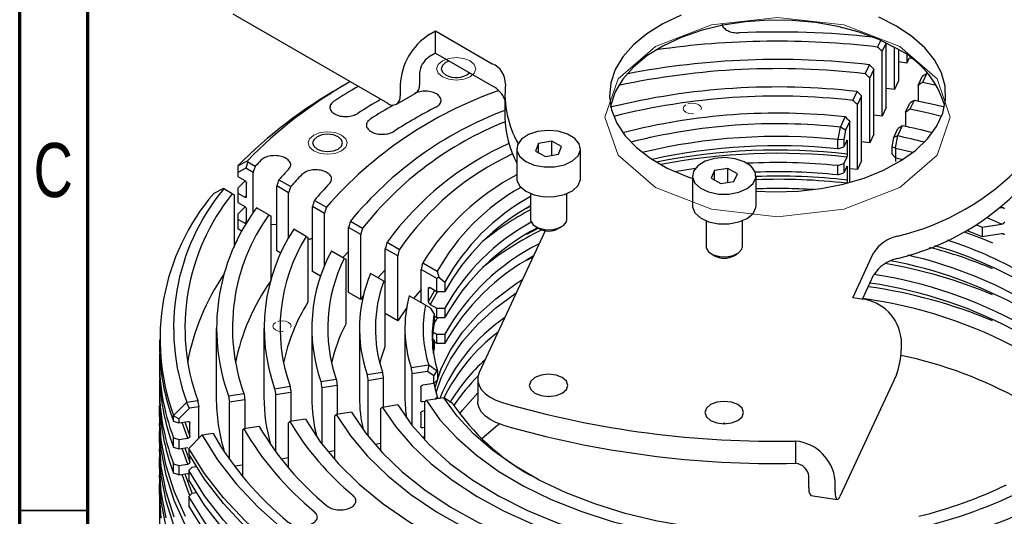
# Model space of a CAD drawing. Header units: millimetres. Extents: x 15 to 415, y 5 to 292.
# Tile 3 of 23: x 15 to 87, y 98 to 134. Entities that reach past the tile are written whole.
import ezdxf

# ---------------------------------------------------------------- set-up
doc = ezdxf.new("R2010")
doc.units = ezdxf.units.MM
doc.linetypes.add('HIDDEN', pattern=[1.905, 1.27, -0.635])
doc.styles.add('SLDTEXTSTYLE0', font='TXT', dxfattribs={"width": 0.75})

msp = doc.modelspace()

# ---------------------------------------------------------------- linework, layer by layer
at = {"color": 7, "linetype": 'Continuous', "lineweight": 70}
for p, q in [((15, 5), (15, 292)), ((20, 10), (20, 287))]:
    msp.add_line(p, q, dxfattribs=at)
at = {"color": 7, "linetype": 'Continuous', "lineweight": 25}
for p, q in [((41.9647, 128.3569), (30.651, 134.8866)), ((45.0288, 133.3925), (45.5002, 133.6646)), ((45.5002, 133.6646), (49.66, 131.2638)), ((45.5002, 132.0313), (45.5002, 133.6646)), ((77.9192, 132.4816), (78.1468, 132.9719)), ((78.5342, 132.7909), (78.2459, 132.1698)), ((78.2459, 127.406), (78.2459, 132.1698)), ((78.5482, 128.0572), (78.5482, 132.7841)), ((79.1528, 129.3594), (79.1528, 132.4684)), ((79.4551, 132.2939), (79.4551, 130.0105)), ((45.5002, 132.0313), (45.0288, 131.7592)), ((45.5002, 132.0313), (49.66, 129.6305)), ((80.0595, 131.9049), (80.0595, 131.3125)), ((80.2322, 131.6845), (80.0595, 131.3125)), ((80.2322, 131.6845), (80.3926, 131.6636)), ((77.0115, 130.5266), (77.3141, 131.1783)), ((77.6412, 130.8672), (77.3387, 130.2158)), ((77.6412, 126.1035), (77.6412, 130.8672)), ((80.0595, 131.3125), (79.4551, 131.3878)), ((44.3217, 130.5345), (44.3217, 129.7179)), ((77.3387, 125.4521), (77.3387, 130.2158)), ((79.4551, 130.0105), (79.1528, 129.3594)), ((80.8805, 129.6681), (81.1829, 130.3195)), ((81.4998, 130.531), (81.1972, 129.8793)), ((81.6385, 130.5038), (81.4998, 130.531)), ((39.2167, 129.9287), (38.5092, 129.52)), ((42.9075, 129.7183), (42.9075, 128.9016)), ((79.1528, 129.3594), (78.5482, 129.4332)), ((80.8805, 129.6681), (80.8805, 128.517)), ((82.2464, 129.6621), (81.1972, 129.8793)), ((42.6312, 128.291), (44.0454, 129.1072)), ((50.5818, 128.9834), (50.5818, 127.3501)), ((76.1035, 128.5707), (76.4062, 129.2228)), ((76.7338, 128.9129), (76.4313, 128.2613)), ((76.7338, 124.1492), (76.7338, 128.9129)), ((80.5919, 128.5755), (80.2892, 127.9234)), ((76.4313, 123.4975), (76.4313, 128.2613)), ((78.5482, 128.0572), (78.2459, 127.406)), ((79.973, 127.7136), (80.2756, 128.3652)), ((75.1948, 126.6135), (75.5411, 127.3593)), ((78.2459, 127.406), (77.6412, 127.4779)), ((79.973, 127.7136), (79.973, 126.6607)), ((75.0334, 125.7369), (75.1974, 126.6083)), ((75.1974, 126.6083), (75.1948, 126.6135)), ((75.5653, 126.396), (75.1974, 126.6083)), ((75.5653, 126.396), (75.4367, 125.7148)), ((75.8694, 127.0509), (75.5653, 126.396)), ((75.8694, 122.5526), (75.8694, 127.0509)), ((79.107, 125.8483), (79.4111, 126.5032)), ((79.7267, 126.712), (79.3805, 125.9662)), ((74.9931, 125.699), (75.0334, 125.7369)), ((74.9931, 125.0185), (74.9931, 125.699)), ((75.0334, 125.7369), (75.4367, 125.7148)), ((75.4367, 125.7148), (75.4367, 125.1663)), ((77.6412, 126.1035), (77.3387, 125.4521)), ((78.9785, 125.1671), (79.107, 125.8483)), ((79.3763, 125.9621), (79.107, 125.8483)), ((79.3763, 125.9621), (79.2113, 125.0908)), ((79.3805, 125.9662), (79.3763, 125.9621)), ((51.4562, 125.0216), (51.4562, 122.8438)), ((53.0578, 125.415), (52.8333, 124.8526)), ((54.014, 125.584), (53.0578, 125.415)), ((53.0578, 124.7318), (53.0578, 125.415)), ((54.7457, 125.1905), (54.014, 125.584)), ((54.014, 124.5385), (54.014, 125.584)), ((54.5212, 124.6281), (54.7457, 125.1905)), ((56.1228, 122.8438), (56.1228, 125.0216)), ((74.9931, 125.0185), (75.4367, 125.1663)), ((75.6532, 125.6325), (75.4367, 125.1663)), ((75.6964, 124.6368), (75.6964, 125.5895)), ((77.3387, 125.4521), (76.7338, 125.5217)), ((78.9785, 125.1671), (79.2113, 125.0908)), ((78.9785, 124.6186), (78.9785, 125.1671)), ((79.2113, 125.0908), (79.2346, 125.0431)), ((79.2346, 125.0431), (79.2346, 124.3625)), ((52.8333, 124.8526), (53.565, 124.4591)), ((53.565, 124.4591), (54.5212, 124.6281)), ((75.6532, 124.4075), (75.4367, 123.9413)), ((78.9785, 124.6186), (79.2346, 124.3625)), ((79.2346, 124.3625), (79.7829, 124.2434)), ((79.2381, 124.3618), (79.2381, 124.0891)), ((30.9974, 123.7697), (31.7095, 124.1485)), ((30.9974, 123.7811), (30.9974, 123.7697)), ((30.9974, 123.7697), (30.9974, 123.2796)), ((31.5949, 123.5978), (30.9974, 123.2796)), ((31.7369, 124.0601), (31.5949, 123.5978)), ((32.1158, 123.2972), (31.5949, 123.5978)), ((31.7095, 124.1485), (31.7369, 124.0601)), ((31.7369, 124.0601), (32.2798, 123.7468)), ((63.0356, 123.3531), (64.5519, 123.5967)), ((66.9304, 123.5869), (65.9636, 123.4393)), ((67.6353, 123.1775), (66.9304, 123.5869)), ((66.9304, 122.5528), (66.9304, 123.5869)), ((74.9931, 123.7935), (75.4367, 123.9413)), ((74.9931, 123.113), (74.9931, 123.7935)), ((75.4367, 123.9413), (75.4367, 123.2608)), ((75.6532, 123.727), (75.4367, 123.2608)), ((75.6964, 122.7313), (75.6964, 123.684)), ((76.4313, 123.4975), (75.8694, 123.5599)), ((76.7338, 124.1492), (76.4313, 123.4975)), ((30.9974, 123.2796), (30.9974, 122.99)), ((30.9974, 122.99), (31.4997, 122.7001)), ((32.1158, 120.3097), (32.1158, 123.2972)), ((64.3352, 123.0299), (64.3352, 120.8522)), ((65.9636, 123.4393), (65.7018, 122.8822)), ((65.7018, 122.8822), (66.4067, 122.4729)), ((65.9636, 122.7302), (65.9636, 123.4393)), ((67.3734, 122.6205), (67.6353, 123.1775)), ((69.0019, 120.8522), (69.0019, 123.0299)), ((74.9931, 123.113), (75.4367, 123.2608)), ((29.9375, 122.1059), (29.2309, 121.7526)), ((29.9593, 122.0933), (29.9375, 122.1059)), ((30.5931, 121.7276), (29.9593, 122.0933)), ((30.9974, 122.1479), (31.502, 122.6562)), ((30.9974, 122.1479), (30.9974, 121.765)), ((31.6228, 121.5401), (31.6228, 122.4929)), ((34.7169, 121.796), (33.8473, 122.2979)), ((33.8473, 117.5341), (33.8473, 122.2979)), ((34.0068, 122.7501), (34.8739, 122.2496)), ((66.4067, 122.4729), (67.3734, 122.6205)), ((75.6532, 122.502), (75.6494, 122.4939)), ((30.7355, 121.6452), (30.7355, 117.8151)), ((30.9974, 121.765), (31.4997, 121.4751)), ((30.9974, 121.765), (30.9974, 121.0845)), ((31.4997, 121.4751), (31.6228, 121.6069)), ((34.7169, 118.489), (34.7169, 121.796)), ((52.4562, 121.7387), (52.4562, 119.8495)), ((55.1228, 119.8495), (55.1228, 121.7387)), ((30.9974, 121.0845), (31.4997, 120.7946)), ((30.9974, 120.2424), (31.502, 120.7507)), ((31.6228, 119.6346), (31.6228, 120.5874)), ((33.278, 120.178), (32.3785, 120.6971)), ((37.3446, 120.2794), (36.4652, 120.7869)), ((36.4652, 116.0232), (36.4652, 120.7869)), ((36.6168, 121.2438), (37.493, 120.738)), ((52.1993, 120.6814), (52.4562, 120.8206)), ((86.9373, 120.7067), (87.007, 120.7175)), ((30.9974, 120.2424), (30.9974, 119.8595)), ((33.4108, 120.1012), (33.4108, 115.3609)), ((37.3446, 116.414), (37.3446, 120.2794)), ((30.9974, 119.8595), (31.4997, 119.5696)), ((30.9974, 119.8595), (30.9974, 119.179)), ((30.9974, 119.179), (31.3213, 118.992)), ((31.4997, 119.5696), (31.6228, 119.7014)), ((33.8473, 119.4799), (33.4108, 119.4609)), ((40.0084, 118.742), (39.1156, 119.2573)), ((39.1156, 114.4935), (39.1156, 119.2573)), ((39.2572, 119.7198), (40.1461, 119.2068)), ((52.1993, 118.7759), (53.0335, 119.215)), ((52.8462, 119.3056), (53.082, 119.1694)), ((54.497, 119.1694), (54.7328, 119.3056)), ((65.3352, 119.747), (65.3352, 117.8578)), ((68.0019, 117.8578), (68.0019, 119.747)), ((85.1602, 119.4478), (85.583, 119.2723)), ((85.583, 119.2723), (87.007, 119.4925)), ((85.583, 119.2723), (85.583, 118.5918)), ((36.0096, 118.6014), (35.0929, 119.1305)), ((36.1303, 118.5316), (36.1303, 113.7679)), ((40.0084, 113.9783), (40.0084, 118.742)), ((53.5326, 119.0195), (48.7072, 108.6259)), ((85.583, 118.5918), (87.007, 118.812)), ((30.7355, 118.0623), (30.9646, 118.3029)), ((42.7239, 117.1748), (41.8117, 117.7013)), ((41.8117, 112.9375), (41.8117, 117.7013)), ((41.9405, 118.1712), (42.8475, 117.6477)), ((34.1474, 117.3609), (33.8473, 117.5341)), ((38.8068, 116.987), (37.8655, 117.5303)), ((42.7239, 112.4111), (42.7239, 117.1748)), ((52.1993, 116.8704), (52.6462, 117.1103)), ((65.7252, 117.314), (65.961, 117.1777)), ((67.376, 117.1777), (67.6118, 117.314)), ((76.0982, 114.1064), (77.6208, 117.386)), ((38.9118, 116.9263), (38.9118, 112.1625)), ((44.5539, 116.6629), (45.6214, 116.0468)), ((37.066, 115.6765), (36.4652, 116.0232)), ((41.7012, 115.3165), (40.7228, 115.8812)), ((41.8117, 116.1389), (41.2736, 115.5633)), ((45.5903, 115.5205), (44.4415, 116.1835)), ((44.4415, 113.735), (44.4415, 116.1835)), ((45.736, 115.6047), (45.5903, 115.5205)), ((45.6214, 116.0468), (45.736, 115.6047)), ((45.736, 115.6047), (46.1889, 115.2483)), ((76.8055, 113.9965), (77.6208, 115.7527)), ((41.7847, 115.2682), (41.7847, 110.5045)), ((45.0179, 114.865), (44.9774, 114.7854)), ((45.112, 114.8438), (45.5903, 114.5677)), ((45.5903, 114.5677), (45.5903, 115.5205)), ((46.1889, 115.2483), (46.1889, 114.5677)), ((40.0084, 113.9783), (39.1156, 114.4935)), ((40.1972, 114.2408), (40.0084, 113.9783)), ((44.7512, 113.5562), (43.5653, 114.2407)), ((44.4415, 114.7009), (43.8864, 114.0554)), ((44.9774, 113.8326), (44.9774, 114.7854)), ((44.9774, 113.8326), (45.4367, 114.6564)), ((45.6429, 114.5677), (45.112, 113.6188)), ((45.5903, 114.5677), (46.1889, 114.5677)), ((76.7422, 114.0069), (76.0982, 114.1064)), ((43.3815, 113.4002), (42.7239, 112.4111)), ((45.1012, 113.3541), (44.7512, 113.5562)), ((45.112, 113.6188), (45.5903, 113.3428)), ((42.7239, 112.4111), (41.8117, 112.9375)), ((45.1012, 113.3541), (45.4019, 112.9084)), ((45.4019, 112.9084), (45.4019, 112.2278)), ((45.4019, 112.7709), (45.5903, 112.6622)), ((45.6429, 112.6622), (45.4019, 112.2575)), ((45.5903, 113.3428), (46.1889, 113.3428)), ((45.5903, 112.6622), (45.5903, 113.3428)), ((45.5903, 112.6622), (46.1889, 112.6622)), ((46.1889, 113.3428), (46.1889, 112.6622)), ((29.4151, 111.8458), (29.4151, 106.8098)), ((32.9151, 111.8458), (32.9151, 106.8098)), ((36.4151, 111.8458), (36.4151, 106.8098)), ((39.9151, 111.8458), (39.9151, 106.8098)), ((43.2484, 111.8458), (43.2484, 106.8098)), ((45.3055, 111.6016), (45.5903, 111.4373)), ((45.5903, 111.4373), (46.1889, 111.4373)), ((45.5903, 110.7567), (45.5903, 111.4373)), ((46.1889, 111.4373), (46.1889, 110.7567)), ((25.2484, 111.0292), (25.2484, 110.6208)), ((45.4019, 111.0029), (45.2612, 111.0841)), ((45.4019, 111.0029), (45.4019, 110.3223)), ((45.5903, 110.7567), (45.4019, 110.8654)), ((46.1889, 110.7567), (45.5903, 110.7567)), ((79.64, 111.1088), (79.64, 110.2922)), ((45.3477, 110.0083), (45.4019, 110.3223)), ((25.2484, 109.3959), (25.2484, 108.7153)), ((43.7021, 108.9836), (44.9943, 109.1834)), ((44.9983, 109.1791), (44.8995, 108.6974)), ((44.9943, 109.1834), (44.9983, 109.1791)), ((44.9983, 109.1791), (45.6122, 108.7566)), ((40.4733, 108.4842), (41.6031, 108.659)), ((44.8995, 108.6974), (43.7648, 108.5219)), ((43.7648, 108.5219), (43.7648, 104.7514)), ((45.3793, 108.3673), (44.8995, 108.6974)), ((45.3793, 108.3673), (45.6122, 108.7566)), ((45.3793, 107.8188), (45.3793, 108.3673)), ((45.6122, 108.7566), (45.6355, 108.7554)), ((45.6355, 108.7554), (45.6355, 108.0749)), ((79.2949, 108.46), (75.1538, 99.5403)), ((33.698, 107.4365), (34.8269, 107.611)), ((37.085, 107.9603), (38.2142, 108.1349)), ((38.2809, 107.6738), (37.1524, 107.4993)), ((38.2809, 107.6738), (38.2809, 105.556)), ((41.6675, 108.1975), (40.5385, 108.0229)), ((40.5385, 108.0229), (40.5385, 103.9661)), ((41.6675, 108.1975), (41.6675, 106.0797)), ((45.3793, 107.8188), (44.5716, 107.6939)), ((45.3793, 107.8188), (45.6355, 108.0749)), ((48.5936, 108.1279), (48.5936, 106.4947)), ((25.2484, 107.4904), (25.2484, 106.8098)), ((30.3122, 106.9129), (31.4407, 107.0874)), ((34.8955, 107.1503), (33.7672, 106.9758)), ((33.7672, 106.9758), (33.7672, 102.8178)), ((34.8955, 107.1503), (34.8955, 105.0325)), ((37.1524, 107.4993), (37.1524, 103.3886)), ((44.4102, 107.5328), (44.4102, 106.5801)), ((26.2841, 105.4686), (27.2437, 106.4276)), ((27.2437, 106.4276), (27.2495, 106.4392)), ((27.4557, 105.9998), (27.2437, 106.4276)), ((27.2495, 106.4392), (28.0554, 106.5639)), ((31.5108, 106.6269), (30.3828, 106.4524)), ((30.3828, 102.2525), (30.3828, 106.4524)), ((31.5108, 106.6269), (31.5108, 104.5091)), ((42.7247, 106.2432), (41.5948, 106.0685)), ((44.7332, 106.4939), (44.5716, 106.4689)), ((44.7138, 103.6614), (44.7138, 106.4778)), ((46.1158, 106.7676), (44.8237, 106.5678)), ((45.4502, 106.6647), (45.6355, 106.8499)), ((45.6355, 106.8499), (45.6355, 106.6934)), ((46.118, 106.7672), (46.1158, 106.7676)), ((46.7316, 106.3453), (46.118, 106.7672)), ((46.772, 106.3074), (46.7316, 106.3453)), ((53.8589, 106.8634), (53.7201, 106.8634)), ((25.2484, 105.5849), (25.2484, 104.9043)), ((26.2854, 105.4577), (26.2841, 105.4686)), ((26.6764, 105.2211), (26.2854, 105.4577)), ((26.2854, 105.0568), (26.2854, 105.4577)), ((27.4557, 105.9998), (26.6764, 105.2211)), ((28.1268, 106.1035), (27.4557, 105.9998)), ((28.1268, 103.7861), (28.1268, 106.1035)), ((38.1014, 102.2355), (38.1014, 105.4552)), ((39.3358, 105.7191), (38.2065, 105.5445)), ((41.4875, 102.8578), (41.4875, 105.9789)), ((44.4102, 105.6273), (44.4102, 104.6746)), ((44.7138, 105.8104), (44.5716, 105.7884)), ((26.2854, 105.0568), (26.6764, 104.9265)), ((26.6764, 105.2211), (26.6764, 104.9265)), ((26.6764, 104.9265), (27.3212, 105.0262)), ((27.3212, 103.8012), (26.9186, 104.9639)), ((27.1203, 104.9951), (27.4823, 103.9623)), ((27.4823, 103.9623), (27.4823, 104.915)), ((34.7162, 101.6243), (34.7162, 104.9317)), ((35.9484, 105.1953), (34.8196, 105.0207)), ((66.7379, 104.8717), (66.5991, 104.8717)), ((28.3614, 104.0203), (27.4016, 103.0616)), ((28.371, 104.0235), (28.3614, 104.0203)), ((29.1769, 104.1481), (28.371, 104.0235)), ((31.3318, 104.4083), (31.3318, 101.0224)), ((32.5622, 104.6716), (31.4337, 104.4971)), ((44.7138, 104.5854), (44.5716, 104.5634)), ((25.2484, 103.6794), (25.2484, 102.9988)), ((26.2854, 103.8318), (26.6764, 103.7015)), ((26.2854, 103.1513), (26.2854, 103.8318)), ((26.6764, 103.7015), (27.3212, 103.8012)), ((26.6764, 103.7015), (26.6764, 103.021)), ((41.4875, 103.406), (41.0562, 103.3393)), ((44.7138, 103.9049), (44.5716, 103.8829)), ((71.9109, 101.9673), (71.9109, 103.6006)), ((26.2854, 103.1513), (26.6764, 103.021)), ((26.6764, 103.021), (27.3212, 103.1207)), ((27.3212, 101.8957), (26.9186, 103.0584)), ((27.1203, 103.0896), (27.4823, 102.0568)), ((27.4016, 103.0616), (27.3997, 103.0576)), ((27.3997, 103.0576), (27.3997, 102.6567)), ((38.1014, 102.8823), (37.6127, 102.8067)), ((26.2854, 101.9263), (26.6764, 101.796)), ((26.2854, 101.2458), (26.2854, 101.9263)), ((26.6764, 101.796), (27.3212, 101.8957)), ((27.4823, 102.0568), (27.4823, 102.509)), ((31.3318, 101.8354), (30.7566, 101.7465)), ((34.7162, 102.3588), (34.1804, 102.276)), ((25.2484, 101.7739), (25.2484, 101.0933)), ((26.6764, 101.1155), (26.2854, 101.2458)), ((26.6764, 101.796), (26.6764, 101.1155)), ((26.6764, 101.1155), (27.3212, 101.2152)), ((27.6254, 101.6574), (27.3997, 101.4317)), ((27.3997, 101.4317), (27.3997, 100.7512)), ((27.9592, 101.7091), (27.6254, 101.6574)), ((72.8768, 100.1846), (72.8768, 101.0013)), ((74.8087, 99.8859), (74.8087, 100.7025)), ((25.2484, 99.8684), (25.2484, 96.2207)), ((27.6254, 99.7519), (27.3997, 99.5263)), ((27.9592, 99.8036), (27.6254, 99.7519)), ((27.3997, 99.5263), (27.3997, 98.8457)), ((73.0181, 99.6103), (74.95, 99.3115))]:
    msp.add_line(p, q, dxfattribs=at)
at = {"color": 7, "linetype": 'Continuous', "lineweight": 35}
msp.add_line((20, 98.5), (15, 98.5), dxfattribs=at)
at = {"color": 7, "linetype": 'Continuous', "lineweight": 0, "flags": 128}
for points in [[(61.6251, 132.5194), (58.8793, 130.1477), (57.9151, 127.3501), (58.8793, 124.5525), (61.6251, 122.1808), (65.7345, 120.5961), (70.5818, 120.0396), (75.4291, 120.5961), (79.5385, 122.1808), (82.2842, 124.5525), (83.2484, 127.3501), (82.2842, 130.1477), (79.5385, 132.5194), (75.4291, 134.1041), (70.5818, 134.6606), (65.7345, 134.1041), (61.6251, 132.5194)], [(48.0251, 130.3057), (47.5601, 130.1263), (47.0115, 130.0634), (46.463, 130.1263), (45.998, 130.3057), (45.6873, 130.574), (45.5782, 130.8906), (45.6873, 131.2072), (45.998, 131.4756), (46.463, 131.6549), (47.0115, 131.7179), (47.5601, 131.6549), (48.0251, 131.4756), (48.3358, 131.2072), (48.4449, 130.8906), (48.3358, 130.574), (48.0251, 130.3057)], [(38.597, 124.8643), (38.132, 124.685), (37.5835, 124.622), (37.0349, 124.685), (36.5699, 124.8643), (36.2592, 125.1327), (36.1501, 125.4492), (36.2592, 125.7658), (36.5699, 126.0342), (37.0349, 126.2135), (37.5835, 126.2765), (38.132, 126.2135), (38.597, 126.0342), (38.9077, 125.7658), (39.0168, 125.4492), (38.9077, 125.1327), (38.597, 124.8643)]]:
    msp.add_lwpolyline(points, dxfattribs=at)
at = {"color": 7, "linetype": 'Continuous', "lineweight": 25, "flags": 128}
for points in [[(63.5077, 134.8142), (62.1705, 134.1892), (60.997, 133.463), (60.01, 132.6495), (59.2289, 131.7646), (58.6687, 130.8257), (58.3404, 129.8509), (58.2503, 128.8591), (58.4003, 127.8699), (58.7873, 126.9022), (59.404, 125.9751), (60.2382, 125.1066), (61.2737, 124.3135), (62.4904, 123.6113), (63.8646, 123.0136), (64.2553, 122.8731)], [(79.3028, 132.3834), (78.0042, 133.0349), (76.5611, 133.5757), (75.0016, 133.9954), (73.3562, 134.2858), (71.6567, 134.4411), (69.9363, 134.4585), (68.2285, 134.3374), (66.5664, 134.0804), (64.9826, 133.6924), (63.5077, 133.1809), (62.1705, 132.556), (60.997, 131.8297), (60.01, 131.0162), (59.2289, 130.1314), (58.6687, 129.1924), (58.3404, 128.2176), (58.3299, 128.1667)], [(79.3028, 134.0166), (78.0042, 134.6682)], [(69.0019, 121.9239), (70.3665, 121.8663), (72.0848, 121.9183), (73.7739, 122.1078), (75.4008, 122.4311), (76.9339, 122.8819), (78.3434, 123.4515), (79.6018, 124.1288), (80.6846, 124.9006), (81.5709, 125.7518), (82.2432, 126.6659), (82.6885, 127.6252), (82.8982, 128.6108), (82.8682, 129.6038), (82.599, 130.5846), (82.0959, 131.5343), (81.3687, 132.4343), (80.4316, 133.2672), (79.3028, 134.0166)], [(46.5019, 131.4532), (46.2337, 131.3395), (45.9953, 131.1336), (45.9115, 130.8906), (45.9953, 130.6477), (46.2337, 130.4417)], [(82.8145, 128.0758), (82.1032, 128.2483), (80.5919, 128.5755)], [(82.6036, 127.3937), (81.6473, 127.6284), (80.2892, 127.9234)], [(51.5157, 125.3239), (51.4688, 124.8814), (51.6734, 124.4541), (52.1073, 124.0883), (52.7235, 123.8236), (53.4552, 123.6888), (54.2231, 123.6983), (54.9441, 123.8513), (55.5399, 124.1311), (55.946, 124.5073), (56.1185, 124.9393), (56.0386, 125.3802), (55.7149, 125.7823), (55.1826, 126.1019), (54.4993, 126.3044), (53.7392, 126.3679), (52.9844, 126.2855), (52.3169, 126.0662), (51.809, 125.7336), (51.5157, 125.3239)], [(36.8056, 125.0003), (37.1625, 124.8627), (37.5835, 124.8144), (38.0044, 124.8627), (38.3613, 125.0003), (38.5997, 125.2063), (38.6835, 125.4492), (38.5997, 125.6922), (38.3613, 125.8981), (38.0044, 126.0358), (37.5835, 126.0841), (37.1625, 126.0358), (36.8056, 125.8981), (36.5672, 125.6922), (36.4835, 125.4492), (36.5672, 125.2063), (36.8056, 125.0003)], [(80.5027, 124.7546), (80.0776, 124.8564), (79.2346, 125.0431)], [(64.4166, 123.3825), (64.3402, 122.9414), (64.5162, 122.5099), (64.9253, 122.1347), (65.5234, 121.8565), (66.2456, 121.7055), (67.0136, 121.698), (67.7442, 121.8348), (68.3582, 122.1012), (68.7892, 122.4681), (68.9903, 122.896), (68.9398, 123.3383), (68.6432, 123.7473), (68.1326, 124.0784), (67.4634, 124.296), (66.708, 124.3764), (65.9483, 124.3108), (65.2667, 124.1064), (64.737, 123.7854), (64.4166, 123.3825)], [(51.4562, 122.8438), (51.4688, 122.7037), (51.6734, 122.2764), (52.1073, 121.9106), (52.7235, 121.6459), (53.4552, 121.5111), (54.2231, 121.5206), (54.9441, 121.6736), (55.5399, 121.9534), (55.946, 122.3296), (56.1185, 122.7616), (56.1228, 122.8438)], [(64.3352, 120.8522), (64.3402, 120.7637), (64.5162, 120.3321), (64.9253, 119.957), (65.5234, 119.6788), (66.2456, 119.5278), (67.0136, 119.5203), (67.7442, 119.6571), (68.3582, 119.9235), (68.7892, 120.2904), (68.9903, 120.7183), (69.0019, 120.8522)], [(87.007, 119.4925), (86.1154, 119.8816), (85.9382, 119.955)], [(52.4562, 119.8495), (52.4746, 119.7221), (52.6591, 119.4414), (53.0157, 119.2228), (53.4902, 119.0996), (54.0102, 119.0906), (54.4966, 119.1971), (54.8753, 119.4029), (55.0888, 119.6767), (55.1228, 119.8495)], [(84.2644, 118.9312), (85.5913, 118.4421), (86.3419, 118.1361)], [(84.4634, 119.0404), (84.846, 118.8929), (85.583, 118.5918)], [(65.3352, 117.8578), (65.3461, 117.7598), (65.5117, 117.4751), (65.8535, 117.2488), (66.3194, 117.1151), (66.8384, 117.0946), (67.3316, 117.1902), (67.7238, 117.3874), (67.9553, 117.6563), (68.0019, 117.8578)], [(39.1156, 117.4852), (38.7411, 117.1086), (38.6892, 117.0549)], [(45.4645, 107.4904), (45.4719, 107.5225), (45.9131, 108.9121), (46.5847, 110.2707), (47.4803, 111.5855), (48.5916, 112.8443), (49.9083, 114.0353), (51.4179, 115.1475), (51.8718, 115.4423)], [(45.5491, 107.1501), (45.9131, 108.2316), (46.5847, 109.5902), (47.4803, 110.905), (48.5916, 112.1638), (49.9083, 113.3548), (51.4179, 114.4669), (51.4194, 114.4679)], [(41.7847, 110.5045), (41.4895, 109.6307), (41.4062, 109.3278)], [(45.3023, 110.3486), (45.3187, 110.4839), (45.4019, 111.0029)], [(48.7072, 108.6259), (48.6078, 108.3053), (48.6035, 107.9796), (48.6945, 107.6581), (48.8782, 107.3501), (49.1492, 107.0645), (49.4999, 106.8093), (49.9201, 106.5919), (50.3978, 106.4185)], [(54.7912, 108.2582), (54.3316, 108.4354), (53.7895, 108.4977), (53.2474, 108.4354), (52.7878, 108.2582), (52.4807, 107.9929), (52.3728, 107.68), (52.4807, 107.3671), (52.7878, 107.1019), (53.2474, 106.9246), (53.7895, 106.8624), (54.3316, 106.9246), (54.7912, 107.1019), (55.0983, 107.3671), (55.2062, 107.68), (55.0983, 107.9929), (54.7912, 108.2582)], [(45.6355, 106.8499), (45.4941, 107.3646), (45.3936, 107.833)], [(47.265, 105.5849), (47.4803, 105.869), (48.5916, 107.1278), (48.5936, 107.1298)], [(27.1564, 98.0743), (26.3266, 99.9127), (25.7301, 101.7809), (25.3701, 103.6692), (25.2485, 105.5676), (25.2609, 106.1974)], [(42.7247, 106.2432), (43.7599, 104.7575), (45.0324, 103.3345), (46.531, 101.9868), (48.2422, 100.7263), (50.1511, 99.5641), (52.2408, 98.5106), (54.4927, 97.5751), (56.8869, 96.7658), (59.4023, 96.09), (62.0165, 95.5535), (64.7066, 95.1611), (67.4486, 94.9163), (70.2183, 94.8213), (72.9913, 94.8769), (75.7429, 95.0826)], [(44.8237, 106.5678), (45.8211, 105.1644), (47.0475, 103.8227), (48.4915, 102.5552), (50.1397, 101.3736), (51.977, 100.2889), (53.9863, 99.311), (56.149, 98.449), (58.4452, 97.7109), (60.8536, 97.1034), (63.352, 96.6323), (65.9172, 96.3019), (68.5255, 96.1152), (71.1529, 96.0739), (73.7749, 96.1785), (76.3675, 96.428)], [(76.7582, 97.2696), (74.2654, 96.9914), (71.7374, 96.8548), (69.1983, 96.8613), (66.6725, 97.0106), (64.184, 97.3014), (61.7564, 97.7309), (59.4131, 98.295), (57.1762, 98.9884), (55.0672, 99.8044), (53.1061, 100.7352), (51.3117, 101.7719), (49.7011, 102.9047), (48.2896, 104.1228), (47.0907, 105.4146), (46.1158, 106.7676)], [(50.3978, 104.7852), (49.9201, 104.9586), (49.4999, 105.176), (49.1492, 105.4312), (48.8782, 105.7169), (48.6945, 106.0248), (48.6035, 106.3463), (48.5936, 106.4947)], [(67.6703, 106.2665), (67.2107, 106.4437), (66.6685, 106.506), (66.1264, 106.4437), (65.6668, 106.2665), (65.3597, 106.0012), (65.2519, 105.6884), (65.3597, 105.3755), (65.6668, 105.1102), (66.1264, 104.933), (66.6685, 104.8707), (67.2107, 104.933), (67.6703, 105.1102), (67.9773, 105.3755), (68.0852, 105.6884), (67.9773, 106.0012), (67.6703, 106.2665)], [(38.2065, 105.5445), (39.2489, 103.9828), (40.517, 102.4777), (42.0017, 101.04), (43.6923, 99.6803), (45.5765, 98.4081), (47.6409, 97.2327), (49.8706, 96.1627), (52.2494, 95.2055), (54.7603, 94.3683), (57.3851, 93.6569), (60.105, 93.0766), (62.9004, 92.6315), (65.7511, 92.3248), (68.6366, 92.1586), (71.5361, 92.1344), (74.4288, 92.2521)], [(39.3358, 105.7191), (40.3581, 104.1993), (41.602, 102.7355), (43.0582, 101.3384), (44.7161, 100.0183), (46.5635, 98.7849), (48.5869, 97.6472), (50.7715, 96.6136), (53.1013, 95.6916), (55.5592, 94.8879), (58.1271, 94.2085), (60.7864, 93.6584), (63.5174, 93.2415), (66.3001, 92.961), (69.1143, 92.8188), (71.9392, 92.8161), (74.7541, 92.9528)], [(41.5948, 106.0685), (42.5777, 104.6322), (43.7737, 103.2509), (45.1739, 101.935), (46.7674, 100.6945), (48.5422, 99.5389), (50.4847, 98.477), (52.5803, 97.5169), (54.8129, 96.6658), (57.1655, 95.9303), (59.6203, 95.316), (62.1585, 94.8274), (64.7608, 94.4684), (67.4074, 94.2418), (70.0782, 94.1491), (72.7528, 94.1911), (75.4109, 94.3675)], [(27.1564, 97.3938), (26.3266, 99.2321), (25.7301, 101.1003), (25.3701, 102.9886), (25.2485, 104.887), (25.2484, 104.9043)], [(35.9484, 105.1953), (37.0314, 103.5497), (38.3487, 101.9619), (39.8911, 100.4433), (41.6478, 99.0042), (43.6065, 97.6548), (45.7536, 96.4045), (48.074, 95.262), (50.5517, 94.2353), (53.1692, 93.3316), (55.9083, 92.5572), (58.7499, 91.9175), (61.6741, 91.4169), (64.6605, 91.059), (67.6882, 90.8463), (70.7362, 90.7802), (73.783, 90.8612)], [(48.8772, 103.761), (49.9083, 104.6712), (50.1519, 104.8663)], [(26.3266, 98.0072), (25.7301, 99.8754), (25.3701, 101.7637), (25.2485, 103.6621), (25.2609, 104.2919)], [(28.371, 104.0235), (29.5122, 102.2101), (30.8869, 100.4516), (32.4873, 98.7578), (34.3042, 97.1384), (36.3274, 95.6026), (38.5453, 94.1592), (40.9454, 92.8164), (43.5139, 91.5817), (46.2364, 90.4622), (49.0972, 89.4643), (52.0802, 88.5937), (55.1684, 87.8552), (58.3442, 87.2531), (61.5896, 86.7909), (64.8861, 86.4711), (68.215, 86.2955), (71.5574, 86.2652)], [(26.3266, 97.3266), (25.7301, 99.1949), (25.3701, 101.0831), (25.2485, 102.9815), (25.2484, 102.9988)], [(71.2392, 84.4597), (67.8382, 84.5049), (64.4527, 84.6971), (61.1017, 85.0354), (57.8041, 85.5177), (54.5785, 86.1414), (51.4429, 86.9029), (48.4152, 87.798), (45.5122, 88.8216), (42.7504, 89.968), (40.1454, 91.2307), (37.7117, 92.6025), (35.4632, 94.0758), (33.4124, 95.6423), (31.5709, 97.2932), (29.949, 99.019), (28.556, 100.8103), (27.3997, 102.6567)], [(71.2392, 84.868), (67.8386, 84.9132), (64.4535, 85.1054), (61.1028, 85.4436), (57.8055, 85.9258), (54.5802, 86.5493), (51.4449, 87.3107), (48.4174, 88.2056), (45.5146, 89.229), (42.753, 90.3752), (40.1481, 91.6376), (37.7145, 93.0092), (35.4659, 94.4822), (33.4151, 96.0484), (31.5735, 97.6989), (29.9515, 99.4245), (28.5582, 101.2154), (27.4016, 103.0616)], [(25.7301, 97.9699), (25.3701, 99.8582), (25.2485, 101.7566), (25.2609, 102.3864)], [(25.7301, 97.2894), (25.3701, 99.1776), (25.2485, 101.076), (25.2484, 101.0933)], [(27.4769, 99.6034), (27.3773, 99.8477), (26.9186, 101.1529)], [(27.1203, 101.1841), (27.5397, 100.0054), (27.642, 99.7545)], [(71.2392, 83.2347), (67.8382, 83.2799), (64.4527, 83.4722), (61.1017, 83.8104), (57.8041, 84.2928), (54.5785, 84.9164), (51.4429, 85.678), (48.4152, 86.5731), (45.5122, 87.5967), (42.7504, 88.743), (40.1454, 90.0057), (37.7117, 91.3776), (35.4632, 92.8509), (33.4124, 94.4174), (31.5709, 96.0682), (29.949, 97.7941), (28.556, 99.5853), (27.3997, 101.4317)], [(25.3701, 97.9527), (25.2485, 99.8511), (25.2609, 100.4809)], [(71.2392, 82.5542), (67.8382, 82.5994), (64.4527, 82.7916), (61.1017, 83.1299), (57.8041, 83.6122), (54.5785, 84.2359), (51.4429, 84.9974), (48.4152, 85.8925), (45.5122, 86.9161), (42.7504, 88.0625), (40.1454, 89.3252), (37.7117, 90.697), (35.4632, 92.1703), (33.4124, 93.7368), (31.5709, 95.3877), (29.949, 97.1135), (28.556, 98.9048), (27.3997, 100.7512)], [(74.8087, 99.8859), (74.8153, 99.6877), (74.8349, 99.5258), (74.8668, 99.4062), (74.9097, 99.3336), (74.962, 99.3109), (75.0217, 99.3388), (75.0864, 99.4162), (75.1538, 99.5403)], [(71.2392, 81.3292), (67.8382, 81.3744), (64.4527, 81.5667), (61.1017, 81.9049), (57.8041, 82.3873), (54.5785, 83.0109), (51.4429, 83.7725), (48.4152, 84.6676), (45.5122, 85.6912), (42.7504, 86.8375), (40.1454, 88.1002), (37.7117, 89.4721), (35.4632, 90.9454), (33.4124, 92.5119), (31.5709, 94.1627), (29.949, 95.8886), (28.556, 97.6798), (27.3997, 99.5263)], [(71.2392, 80.6487), (67.8382, 80.6939), (64.4527, 80.8861), (61.1017, 81.2244), (57.8041, 81.7067), (54.5785, 82.3304), (51.4429, 83.0919), (48.4152, 83.987), (45.5122, 85.0106), (42.7504, 86.157), (40.1454, 87.4197), (37.7117, 88.7915), (35.4632, 90.2648), (33.4124, 91.8313), (31.5709, 93.4822), (29.949, 95.208), (28.556, 96.9993), (27.3997, 98.8457)]]:
    msp.add_lwpolyline(points, dxfattribs=at)
at = {"color": 7, "linetype": 'HIDDEN', "lineweight": 0, "flags": 128}
for points in [[(63.853, 128.2502), (63.7085, 128.1254), (63.6577, 127.9781), (63.7085, 127.8309), (63.853, 127.7061), (64.0693, 127.6227), (64.3244, 127.5934), (64.5795, 127.6227), (64.7958, 127.7061), (64.9403, 127.8309), (64.9911, 127.9781), (64.9403, 128.1254), (64.7958, 128.2502), (64.5795, 128.3336), (64.3244, 128.3629), (64.0693, 128.3336), (63.853, 128.2502)], [(33.768, 112.2917), (33.6235, 112.1669), (33.5727, 112.0196), (33.6235, 111.8724), (33.768, 111.7476), (33.9843, 111.6642), (34.2394, 111.6349), (34.4945, 111.6642), (34.7108, 111.7476), (34.8553, 111.8724), (34.906, 112.0196), (34.8553, 112.1669), (34.7108, 112.2917), (34.4945, 112.3751), (34.2394, 112.4044), (33.9843, 112.3751), (33.768, 112.2917)]]:
    msp.add_lwpolyline(points, dxfattribs=at)
at = {"color": 7, "linetype": 'Continuous', "lineweight": 25}
for centre, radius, start, end in [((70.582, 68.7705), 64.8148, 83.786664, 92.485065), ((47.5127, 129.509), 4.6099, 122.602293, 177.397706), ((70.5853, 70.4559), 62.4577, 83.256738, 98.199945), ((76.3164, 126.296), 6.7805, 16.015962, 63.868141), ((45.8568, 130.4647), 1.5366, 122.602293, 177.397706), ((70.5847, 73.7373), 57.8339, 83.318063, 101.024686), ((49.0231, 129.79), 1.6055, 359.358166, 66.628058), ((70.5845, 75.2533), 55.6457, 83.367554, 102.103134), ((46.9997, 131.769), 1.5325, 240.012458, 310.079682), ((55.486, 99.5125), 34.477, 119.499182, 135.258588), ((55.6638, 100.8027), 33.449, 119.45287, 135.737113), ((60.0261, 101.0672), 29.9112, 109.327385, 138.87975), ((59.3967, 95.651), 39.1863, 119.975332, 123.021438), ((43.6873, 129.6371), 0.6396, 304.05228, 7.255163), ((48.8076, 127.9296), 1.9026, 21.17188, 63.384408), ((57.7465, 129.0178), 7.1578, 173.951831, 210.191973), ((70.5812, 78.2209), 51.3334, 83.48442, 103.829279), ((59.9966, 96.5198), 37.0842, 119.975743, 123.021441), ((42.3326, 128.8083), 0.5824, 230.814973, 9.220266), ((70.5691, 79.7277), 49.1556, 83.535409, 104.141002), ((60.0451, 102.6651), 26.8887, 110.606375, 140.634002), ((60.4154, 96.7602), 36.2606, 119.791092, 122.887341), ((61.715, 96.4827), 35.5011, 117.151731, 122.830642), ((57.7911, 127.4164), 7.2097, 180.526663, 208.516941), ((70.5619, 82.2286), 45.4045, 83.704111, 104.448961), ((59.97, 103.5313), 25.2726, 111.78415, 141.665226), ((70.5868, 83.3177), 43.5403, 83.924833, 104.316274), ((71.5886, 86.9063), 40.6291, 75.252773, 78.445237), ((70.5836, 83.3937), 42.5345, 84.049479, 103.490628), ((71.537, 88.1085), 38.6617, 75.306982, 78.294819), ((59.8916, 105.138), 22.1835, 114.001441, 144.01886), ((70.5826, 82.5524), 42.6945, 84.070521, 102.421644), ((70.5863, 79.7764), 45.1505, 83.501367, 101.349392), ((60.0288, 105.7142), 20.919, 115.154699, 145.217637), ((70.5855, 79.7865), 44.9079, 83.52062, 101.01314), ((51.0936, 106.1948), 25.73, 135.658818, 136.987148), ((51.8813, 106.7441), 23.9936, 135.649389, 138.156753), ((70.58, 80.3314), 43.6856, 84.202086, 92.918937), ((75.0428, 136.7128), 18.6082, 283.462804, 316.519569), ((52.239, 107.0503), 23.0773, 135.810508, 138.80487), ((59.9381, 107.1259), 18.1005, 117.943562, 148.204195), ((70.5806, 79.6595), 43.677, 84.20176, 92.136583), ((70.5814, 77.1175), 45.8996, 83.601759, 91.993408), ((70.5814, 77.17), 45.6149, 83.616279, 91.98445), ((42.2824, 111.8985), 15.9935, 140.39921, 199.958691), ((53.0313, 107.5886), 21.3519, 135.788604, 140.24305), ((59.6771, 108.1579), 16.1182, 119.465625, 150.696175), ((70.5816, 78.3099), 43.8015, 86.533521, 92.066856), ((75.0428, 135.0795), 18.6082, 283.462804, 316.519569), ((41.7156, 111.0846), 16.4217, 139.486698, 199.997958), ((42.7653, 111.8963), 15.6466, 141.072842, 199.925786), ((60.1604, 107.5452), 15.9542, 118.874568, 151.130205), ((44.1233, 111.8895), 14.6804, 143.133271, 199.815757), ((60.1604, 106.8647), 15.9542, 118.874568, 151.130205), ((44.806, 111.8858), 14.2006, 144.272383, 199.749084), ((63.0954, 100.6843), 22.5379, 118.167927, 128.875863), ((60.1806, 105.624), 15.9795, 118.701525, 151.115686), ((60.3714, 104.7946), 16.2186, 117.089001, 150.98086), ((53.7895, 120.4934), 1.5012, 241.881916, 298.118084), ((46.1802, 111.8779), 13.2488, 146.809633, 199.586492), ((46.8723, 111.8736), 12.7774, 148.228141, 199.487589), ((63.3864, 98.379), 23.0319, 116.008753, 128.815263), ((79.8969, 116.0057), 2.662, 101.306985, 148.766135), ((60.4126, 103.5375), 16.2702, 116.74651, 150.95234), ((72.9563, 84.3841), 34.5452, 67.202248, 75.285249), ((73.7945, 89.173), 29.9291, 60.581728, 73.851501), ((74.2304, 90.8112), 28.881, 60.401705, 72.25161), ((48.2691, 111.8649), 11.8462, 151.42882, 199.245094), ((48.9749, 111.8604), 11.3874, 153.243348, 199.096703), ((60.2429, 102.9893), 16.0577, 118.170158, 151.071162), ((66.6685, 118.4993), 1.499, 241.83848, 298.16152), ((79.8969, 114.3724), 2.662, 101.306985, 148.766135), ((73.2538, 86.7463), 31.2417, 60.800524, 77.235517), ((72.1811, 80.2694), 36.8825, 67.421915, 80.173125), ((73.0062, 85.5295), 31.8307, 60.882299, 79.409398), ((44.1748, 106.1659), 17.1674, 145.61442, 169.386532), ((50.4052, 111.8519), 10.4873, 157.405232, 198.730379), ((72.5589, 83.1611), 33.0477, 61.16946, 81.135948), ((46.2574, 106.2371), 15.7434, 144.686706, 168.678066), ((51.1318, 111.8481), 10.0482, 159.807163, 198.504774), ((72.0136, 77.8966), 37.3782, 67.459864, 81.979091), ((72.5103, 82.3687), 33.1691, 61.189102, 81.599822), ((52.5079, 111.8431), 9.2585, 164.991606, 197.990469), ((48.0258, 106.4011), 13.9919, 148.230391, 167.926104), ((53.377, 111.8425), 8.7944, 168.762896, 197.599659), ((76.4003, 110.7672), 3.2577, 6.019409, 83.97514), ((72.4245, 80.9463), 33.3834, 61.223383, 82.425506), ((53.8135, 111.2983), 8.5643, 169.164456, 197.273124), ((58.1658, 101.6523), 13.3618, 124.619916, 157.715513), ((49.9438, 106.5053), 12.3979, 152.851062, 166.840676), ((53.7971, 110.6143), 8.5489, 169.120576, 177.747299), ((58.5591, 100.5471), 13.9208, 127.506248, 153.56894), ((40.9256, 110.6639), 15.6772, 180.157353, 200.95647), ((40.8759, 109.4253), 15.6259, 177.861443, 200.974888), ((74.5546, 110.3014), 5.0853, 338.770605, 359.895734), ((73.15, 79.0627), 31.4887, 60.835225, 78.143689), ((58.0588, 99.6107), 13.3621, 131.860616, 149.49614), ((40.9256, 108.7584), 15.6772, 180.157353, 200.95647), ((58.2795, 98.7026), 13.6742, 134.922967, 146.763882), ((40.8759, 107.5198), 15.6259, 177.861443, 200.974888), ((40.9256, 106.8529), 15.6772, 180.157353, 200.95647), ((43.527, 106.8396), 14.1119, 180.120914, 196.658122), ((45.7483, 106.8273), 12.8332, 180.077803, 195.793368), ((48.0425, 106.8254), 11.6274, 180.076474, 194.700873), ((50.2918, 106.8178), 10.3767, 180.043997, 193.3899), ((52.422, 106.8119), 9.1736, 180.013131, 189.769102), ((60.8181, 115.8979), 17.008, 214.32481, 240.43474), ((70.3517, 175.2255), 71.6419, 253.827977, 271.247085), ((52.5977, 115.5427), 20.6585, 210.61908, 230.500404), ((70.3517, 173.5922), 71.6419, 253.827977, 271.247085), ((49.7421, 116.0395), 23.7557, 210.037616, 230.707798), ((50.8984, 115.8513), 22.5343, 210.255966, 230.691391), ((51.4391, 115.729), 21.8769, 210.360272, 230.519427), ((71.569, 100.3609), 3.2577, 6.019409, 83.97514), ((71.7969, 100.8874), 1.0859, 6.019409, 83.97514), ((73.0818, 130.1205), 32.988, 283.76416, 295.667727), ((73.5384, 100.0428), 0.6766, 167.902883, 219.742793), ((72.9819, 131.6199), 35.2845, 282.296394, 295.759825), ((72.8482, 134.0009), 38.9535, 280.30137, 295.883464), ((72.7875, 135.2604), 40.9037, 279.382644, 295.940138)]:
    msp.add_arc(centre, radius, start, end, dxfattribs=at)
for centre, major_axis, ratio, start_param, end_param in [((70.5818, 110.0764), (-32.9181, 38.4), 0.4106428, 4.9475689, 4.9567151), ((70.5818, 110.0764), (-30.8137, 35.9452), 0.4106428, 4.9510038, 4.9607767), ((70.5818, 110.0764), (-29.7615, 34.7178), 0.4106428, 4.9529037, 4.9630233), ((70.5818, 110.0764), (33.5841, 28.7897), 0.2182208, 1.0606092, 1.0703821), ((70.5818, 110.0764), (32.4373, 27.8066), 0.2182208, 1.0583626, 1.0684823), ((70.5818, 110.0764), (-26.605, 31.0356), 0.4106428, 4.9595064, 4.970832), ((70.5818, 110.0764), (-27.6572, 32.263), 0.4106428, 4.9571378, 4.9680306), ((70.5818, 110.0764), (30.1438, 25.8405), 0.2182208, 1.0533554, 1.0642482), ((70.5818, 110.0764), (28.997, 24.8574), 0.2182208, 1.0505539, 1.0618795), ((70.5818, 110.0764), (-24.651, 28.7562), 0.4106428, 4.964443, 4.976671), ((70.5818, 110.0764), (26.8673, 23.0317), 0.2182208, 1.0447149, 1.0569429), ((70.5818, 122.056), (30.7632, 53.274), 0.577299, 1.8624591, 1.8704693), ((70.5818, 122.056), (29.1131, 50.4164), 0.577299, 1.8795121, 1.8880224), ((70.5818, 122.056), (28.288, 48.9876), 0.577299, 1.8888234, 1.8976091), ((70.5818, 98.6412), (43.5, -25.1192), 0.0002307, 3.546275, 3.5545157), ((70.5818, 122.056), (26.6379, 46.13), 0.577299, 1.9092775, 1.9186746), ((70.5818, 122.056), (25.8128, 44.7012), 0.577299, 1.9205474, 1.9302853), ((70.5818, 98.6412), (40, -23.0981), 0.0002307, 3.5109835, 3.5200763), ((70.5818, 122.056), (24.1627, 41.8436), 0.577299, 1.9455633, 1.9560684), ((70.5818, 122.056), (23.3376, 40.4148), 0.577299, 1.9595031, 1.9704425), ((70.5818, 98.6412), (36.5, -21.077), 0.0002307, 3.4681869, 3.4783481), ((70.5818, 122.056), (21.6875, 37.5572), 0.577299, 1.9908586, 2.0027944), ((70.5818, 98.6412), (33, -19.0559), 0.0002307, 3.4150574, 3.4266075), ((70.5818, 122.056), (20.8624, 36.1284), 0.577299, 2.0085874, 2.0210996), ((70.5818, 122.056), (19.3302, 33.4749), 0.577299, 2.0460152, 2.0597782), ((70.5818, 98.6412), (29.5, -17.0349), 0.0002307, 3.3470175, 3.3604682), ((70.5818, 110.0764), (-9.2507, 41.8934), 0.6979178, 1.4554592, 1.466352), ((70.5818, 110.0764), (-8.8987, 40.2996), 0.6979178, 1.4526578, 1.4639833), ((70.5818, 110.0764), (-8.2452, 37.3398), 0.6979178, 1.4468188, 1.4590467), ((70.5818, 110.0764), (-11.0103, 49.8623), 0.6979178, 1.4667747, 1.4759209), ((70.5818, 110.0764), (-10.3065, 46.6747), 0.6979178, 1.4627131, 1.472486), ((70.5818, 110.0764), (-9.9545, 45.0809), 0.6979178, 1.4604665, 1.4705861), ((70.5818, 110.0764), (-12.418, 56.2373), 0.6979178, 1.4735144, 1.4816212), ((70.5818, 110.0764), (-12.0661, 54.6436), 0.6979178, 1.4719771, 1.4803209), ((70.5818, 110.0764), (-11.3622, 51.456), 0.6979178, 1.4686164, 1.4774785), ((70.5818, 110.0764), (-13.1219, 59.4249), 0.6979178, 1.4763413, 1.4840122), ((70.5818, 110.0764), (27.3061, 6.0296), 0.2022315, 2.7558157, 2.7680437), ((70.5818, 110.0764), (34.1327, 7.537), 0.2022315, 2.77171, 2.7814829), ((70.5818, 110.0764), (30.6361, 6.7649), 0.2022315, 2.7644562, 2.775349), ((70.5818, 110.0764), (37.6292, 8.3091), 0.2022315, 2.7776134, 2.7864754), ((70.5818, 110.0764), (41.1257, 9.0812), 0.2022315, 2.7825113, 2.7906181)]:
    msp.add_ellipse(centre, major_axis=major_axis, ratio=ratio, start_param=start_param, end_param=end_param, dxfattribs=at)
for points, knots in [([(66.532, 134.1963), (66.5276, 134.1795), (66.5003, 134.0755), (66.626, 133.8836), (66.9014, 133.6734), (67.3118, 133.5349), (67.6184, 133.5279), (67.7717, 133.5243)], [0, 0, 0, 0, 0.04618521, 0.28528196, 0.52338157, 0.76158685, 1, 1, 1, 1]), ([(45.5142, 128.0716), (45.6167, 128.138), (45.8213, 128.2705), (45.9314, 128.5359), (45.8683, 128.8016), (45.6309, 129.0342), (45.2574, 129.1967), (44.8072, 129.263), (44.3381, 129.23), (44.0869, 129.1278), (43.9613, 129.0768)], [0, 0, 0, 0, 0.12525018, 0.25011188, 0.37505803, 0.50010047, 0.62526657, 0.75010445, 0.87499773, 1, 1, 1, 1]), ([(38.0421, 128.5074), (37.9537, 128.4346), (37.7772, 128.2892), (37.7216, 128.0182), (37.8378, 127.7588), (38.1204, 127.5436), (38.5243, 127.4073), (38.9851, 127.3718), (39.4442, 127.4361), (39.6731, 127.5545), (39.7875, 127.6137)], [0, 0, 0, 0, 0.1252847, 0.2501138, 0.374972, 0.4999121, 0.6252684, 0.7501057, 0.8749984, 1, 1, 1, 1]), ([(40.7263, 127.2097), (40.6376, 127.137), (40.4605, 126.9918), (40.4037, 126.7209), (40.5188, 126.4613), (40.8005, 126.2458), (41.2037, 126.1089), (41.6644, 126.0727), (42.1238, 126.1364), (42.3531, 126.2544), (42.4678, 126.3134)], [0, 0, 0, 0, 0.125284, 0.2501136, 0.37497, 0.4999059, 0.6252666, 0.7501044, 0.8749977, 1, 1, 1, 1]), ([(75.6532, 125.6325), (75.6581, 125.6415), (75.6678, 125.6594), (75.6808, 125.6638), (75.6905, 125.6502), (75.6957, 125.6231), (75.6962, 125.599), (75.6964, 125.5895)], [0, 0, 0, 0, 0.21533583, 0.43067987, 0.64578672, 0.860405, 1, 1, 1, 1]), ([(34.7241, 123.5168), (34.784, 123.5987), (34.9034, 123.7622), (34.8589, 124.034), (34.6505, 124.2736), (34.2955, 124.4495), (33.8511, 124.5335), (33.3879, 124.5123), (32.9625, 124.3936), (32.782, 124.2501), (32.6917, 124.1783)], [0, 0, 0, 0, 0.1252531, 0.2501116, 0.3750521, 0.5000934, 0.6252684, 0.7501057, 0.8749984, 1, 1, 1, 1]), ([(75.6964, 124.6368), (75.6959, 124.6205), (75.695, 124.5879), (75.6876, 124.5311), (75.6766, 124.4768), (75.6645, 124.4342), (75.6564, 124.4151), (75.6532, 124.4075)], [0, 0, 0, 0, 0.2140573, 0.4281067, 0.6423837, 0.8571432, 1, 1, 1, 1]), ([(37.7269, 122.4774), (37.7864, 122.5594), (37.9051, 122.7231), (37.8594, 122.9948), (37.6499, 123.2341), (37.2942, 123.4095), (36.8495, 123.4929), (36.3864, 123.471), (35.9615, 123.3517), (35.7816, 123.2079), (35.6916, 123.136)], [0, 0, 0, 0, 0.12525018, 0.25011188, 0.37505803, 0.50010047, 0.62526657, 0.75010445, 0.87499773, 1, 1, 1, 1]), ([(75.6532, 123.727), (75.6581, 123.736), (75.6678, 123.7539), (75.6808, 123.7583), (75.6905, 123.7448), (75.6957, 123.7176), (75.6962, 123.6935), (75.6964, 123.684)], [0, 0, 0, 0, 0.2153358, 0.4306799, 0.6457867, 0.860405, 1, 1, 1, 1]), ([(31.4997, 122.7001), (31.514, 122.6902), (31.5426, 122.6704), (31.5806, 122.6234), (31.6084, 122.5707), (31.6213, 122.5253), (31.6224, 122.5011), (31.6228, 122.4929)], [0, 0, 0, 0, 0.2270101, 0.4541817, 0.6763789, 0.8890918, 1, 1, 1, 1]), ([(75.6964, 122.7313), (75.6959, 122.715), (75.695, 122.6824), (75.6876, 122.6257), (75.6766, 122.5713), (75.6645, 122.5287), (75.6564, 122.5096), (75.6532, 122.502)], [0, 0, 0, 0, 0.2140573, 0.4281067, 0.6423837, 0.8571432, 1, 1, 1, 1]), ([(31.6228, 121.5401), (31.6215, 121.526), (31.619, 121.4979), (31.5991, 121.4697), (31.5697, 121.4559), (31.5348, 121.4578), (31.5105, 121.4698), (31.4997, 121.4751)], [0, 0, 0, 0, 0.2032256, 0.406316, 0.6132151, 0.8286081, 1, 1, 1, 1]), ([(31.4997, 120.7946), (31.514, 120.7847), (31.5426, 120.7649), (31.5806, 120.7179), (31.6084, 120.6652), (31.6213, 120.6198), (31.6224, 120.5956), (31.6228, 120.5874)], [0, 0, 0, 0, 0.2270101, 0.4541817, 0.6763789, 0.8890918, 1, 1, 1, 1]), ([(87.007, 120.7175), (87.0343, 120.7196), (87.0845, 120.7234), (87.1461, 120.7044), (87.1875, 120.6738), (87.2056, 120.6406), (87.207, 120.6188), (87.2074, 120.6124)], [0, 0, 0, 0, 0.28801413, 0.52871569, 0.72345784, 0.91944349, 1, 1, 1, 1]), ([(31.6228, 119.6346), (31.6215, 119.6205), (31.619, 119.5924), (31.5991, 119.5642), (31.5697, 119.5504), (31.5348, 119.5523), (31.5105, 119.5643), (31.4997, 119.5696)], [0, 0, 0, 0, 0.2032256, 0.406316, 0.6132151, 0.8286081, 1, 1, 1, 1]), ([(87.2074, 119.6596), (87.2057, 119.6462), (87.2024, 119.6195), (87.1774, 119.5803), (87.1395, 119.5443), (87.0856, 119.5129), (87.0386, 119.4978), (87.011, 119.4932), (87.007, 119.4925)], [0, 0, 0, 0, 0.1636301, 0.3267741, 0.5014405, 0.7087736, 0.9570803, 1, 1, 1, 1]), ([(36.4652, 118.4222), (36.4411, 118.4216), (36.3178, 118.4187), (36.2139, 118.3761), (36.1303, 118.3418)], [0, 0, 0, 0, 0.1958545, 1, 1, 1, 1]), ([(87.007, 118.812), (87.0343, 118.8141), (87.0845, 118.8179), (87.1461, 118.7989), (87.1875, 118.7683), (87.2056, 118.7352), (87.207, 118.7133), (87.2074, 118.7069)], [0, 0, 0, 0, 0.2880141, 0.5287157, 0.7234578, 0.9194435, 1, 1, 1, 1]), ([(44.9774, 114.7854), (44.9786, 114.7986), (44.9811, 114.8249), (45.0001, 114.8514), (45.0287, 114.8654), (45.0671, 114.8652), (45.0966, 114.8511), (45.112, 114.8438)], [0, 0, 0, 0, 0.1820885, 0.3638376, 0.5544626, 0.7675384, 1, 1, 1, 1]), ([(45.112, 113.6188), (45.0951, 113.6304), (45.0612, 113.6537), (45.0173, 113.7083), (44.9877, 113.7671), (44.978, 113.8093), (44.9775, 113.8288), (44.9774, 113.8326)], [0, 0, 0, 0, 0.2555294, 0.5117141, 0.7469258, 0.9503904, 1, 1, 1, 1]), ([(44.4102, 107.5328), (44.412, 107.5484), (44.4155, 107.5795), (44.4432, 107.6245), (44.4841, 107.6616), (44.5295, 107.685), (44.5595, 107.6914), (44.5716, 107.6939)], [0, 0, 0, 0, 0.2140573, 0.4281067, 0.6423837, 0.8571432, 1, 1, 1, 1]), ([(44.5716, 106.4689), (44.5534, 106.4676), (44.517, 106.465), (44.4686, 106.4811), (44.4321, 106.5101), (44.4129, 106.5454), (44.411, 106.5703), (44.4102, 106.5801)], [0, 0, 0, 0, 0.2153358, 0.4306799, 0.6457867, 0.860405, 1, 1, 1, 1]), ([(44.4102, 105.6273), (44.412, 105.6429), (44.4155, 105.674), (44.4432, 105.719), (44.4841, 105.7561), (44.5295, 105.7795), (44.5595, 105.7859), (44.5716, 105.7884)], [0, 0, 0, 0, 0.2140573, 0.4281067, 0.6423837, 0.8571432, 1, 1, 1, 1]), ([(27.3212, 105.0262), (27.3393, 105.0275), (27.3756, 105.0301), (27.4239, 105.0141), (27.4603, 104.9851), (27.4796, 104.9498), (27.4815, 104.9249), (27.4823, 104.915)], [0, 0, 0, 0, 0.2149241, 0.429851, 0.6446951, 0.8593638, 1, 1, 1, 1]), ([(44.5716, 104.5634), (44.5534, 104.5621), (44.517, 104.5595), (44.4686, 104.5756), (44.4321, 104.6046), (44.4129, 104.6399), (44.411, 104.6648), (44.4102, 104.6746)], [0, 0, 0, 0, 0.2153358, 0.4306799, 0.6457867, 0.860405, 1, 1, 1, 1]), ([(27.4823, 103.9623), (27.4805, 103.9467), (27.477, 103.9156), (27.4492, 103.8705), (27.4084, 103.8334), (27.3631, 103.8101), (27.3331, 103.8037), (27.3212, 103.8012)], [0, 0, 0, 0, 0.2144634, 0.4289239, 0.643468, 0.8581878, 1, 1, 1, 1]), ([(27.4823, 102.0568), (27.4805, 102.0412), (27.477, 102.0101), (27.4492, 101.965), (27.4084, 101.9279), (27.3631, 101.9046), (27.3331, 101.8982), (27.3212, 101.8957)], [0, 0, 0, 0, 0.21446338, 0.42892387, 0.64346802, 0.85818784, 1, 1, 1, 1]), ([(27.3212, 101.2152), (27.3396, 101.2171), (27.3679, 101.2199), (27.3915, 101.211), (27.3997, 101.2079)], [0, 0, 0, 0, 0.6534786, 1, 1, 1, 1]), ([(37.5293, 98.8435), (37.6301, 98.7763), (37.8312, 98.642), (38.2729, 98.5447), (38.7373, 98.5463), (39.1677, 98.6519), (39.4955, 98.8446), (39.6678, 99.0938), (39.6719, 99.3665), (39.5289, 99.5235), (39.4574, 99.602)], [0, 0, 0, 0, 0.125284, 0.2501136, 0.37497, 0.4999059, 0.6252666, 0.7501044, 0.8749977, 1, 1, 1, 1]), ([(34.6983, 97.6543), (34.7993, 97.5872), (35.001, 97.4532), (35.4431, 97.3565), (35.9074, 97.3588), (36.3375, 97.4651), (36.6644, 97.6582), (36.8356, 97.9077), (36.8385, 98.1804), (36.6949, 98.3371), (36.623, 98.4156)], [0, 0, 0, 0, 0.1252847, 0.2501138, 0.374972, 0.4999121, 0.6252684, 0.7501057, 0.8749984, 1, 1, 1, 1])]:
    msp.add_open_spline(points, degree=3, knots=knots, dxfattribs=at)

# ---------------------------------------------------------------- texts
at = {"color": 7, "linetype": 'Continuous', "lineweight": 0, "insert": (17.4587, 125.4511), "char_height": 3.9688, "attachment_point": 2, "style": 'SLDTEXTSTYLE0'}
msp.add_mtext('C', dxfattribs=at)

doc.saveas('drawing.dxf')
